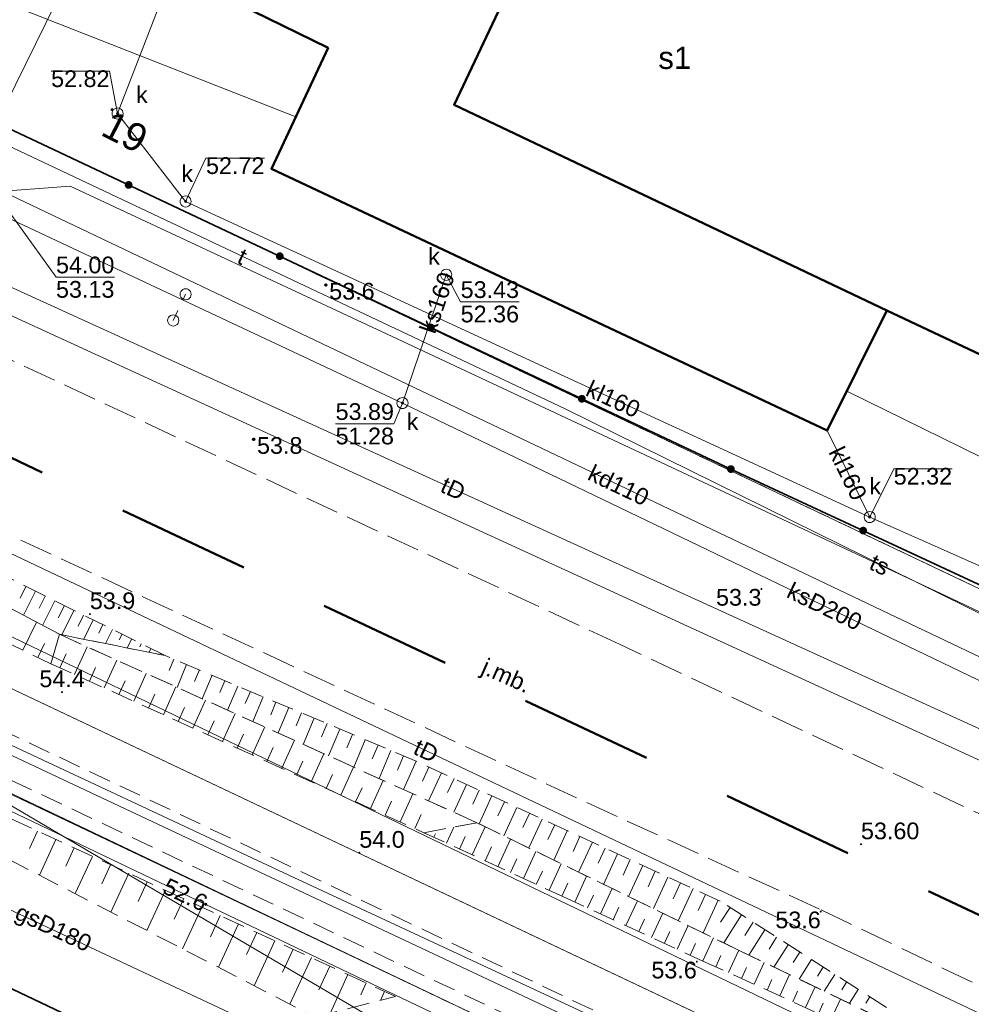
# Model space of a CAD drawing. Extents: x 5462052 to 5462554, y 5922477 to 5923179.
# Tile 6 of 42: x 5462155 to 5462197, y 5922597 to 5922641. Entities that reach past the tile are written whole.
import ezdxf
from ezdxf.enums import TextEntityAlignment as Align

# ---------------------------------------------------------------- set-up
doc = ezdxf.new("R2010")
doc.units = 0
doc.header["$PDMODE"] = 32
doc.header["$PDSIZE"] = 0.1
for name, pattern in [('PRZER1-1', [2, 1, -1]), ('PRZER2-1', [3, 2, -1]), ('PRZER3-1', [4, 3, -1]), ('PRZER3-2', [5, 3, -2])]:
    doc.linetypes.add(name, pattern=pattern)
doc.layers.get('0').update_dxf_attribs({"linetype": 'CONTINUOUS', "lineweight": 13})
doc.layers.add('!pomiar wys', color=7, linetype='CONTINUOUS')
for name, color, linetype, lineweight in [('EGBU', 7, 'CONTINUOUS', 50), ('EGBU_O', 7, 'CONTINUOUS', 50), ('EGDE', 7, 'CONTINUOUS', 18), ('GEPADR', 7, 'CONTINUOUS', 18), ('GEPADR_O', 7, 'CONTINUOUS', 18), ('GESDRK', 7, 'CONTINUOUS', 0), ('GUPPRZ', 7, 'CONTINUOUS', 18), ('GUPPRZ_O', 7, 'CONTINUOUS', 18), ('OTKC', 7, 'PRZER2-1', 18), ('OTKJ', 7, 'PRZER3-1', 18), ('OTKJ_O', 7, 'PRZER3-1', 18), ('OTOO', 7, 'CONTINUOUS', 35), ('OTRK', 7, 'PRZER2-1', 18), ('OTRN', 7, 'CONTINUOUS', 13), ('OTRN_O', 7, 'CONTINUOUS', 13), ('OTRS', 7, 'CONTINUOUS', 13), ('OTRS_O', 7, 'CONTINUOUS', 13), ('SUPP', 7, 'PRZER1-1', 18), ('zakres', 5, 'PRZER3-2', 50)]:
    doc.layers.add(name, color=color, linetype=linetype, lineweight=lineweight)
for name, color, linetype, lineweight, true_color in [('EGUG', 7, 'PRZER1-1', 18, 0x008000), ('SUEP', 1, 'CONTINUOUS', 18, 0xff0000), ('SUGP', 7, 'CONTINUOUS', 18, 0xbfbf00), ('SUGP_O', 7, 'CONTINUOUS', 18, 0xbfbf00), ('SUKP', 7, 'CONTINUOUS', 18, 0x803300), ('SUKP_O', 7, 'CONTINUOUS', 18, 0x803300), ('SUKS', 7, 'CONTINUOUS', 18, 0x803300), ('SUKS_O', 7, 'CONTINUOUS', 18, 0x803300), ('SUTP', 7, 'CONTINUOUS', 18, 0xff9100), ('SUTP_O', 7, 'CONTINUOUS', 18, 0xff9100), ('SUWP', 5, 'CONTINUOUS', 18, 0x0000ff)]:
    doc.layers.add(name, color=color, linetype=linetype, lineweight=lineweight, true_color=true_color)
doc.styles.add('GEO-INFO', font='arial.ttf')

# ---------------------------------------------------------------- blocks, each defined once
blk = doc.blocks.new('POINT')
at = {"color": 0}
blk.add_point((0, 0), dxfattribs=at)
blk = doc.blocks.new('OKRAG_PELNY')
at = {"color": 0}
blk.add_lwpolyline([(0, 0.5), (0.12941, 0.482963), (0.25, 0.433013), (0.353553, 0.353553), (0.433013, 0.25), (0.482963, 0.12941), (0.5, 0), (0.482963, -0.12941), (0.433013, -0.25), (0.353553, -0.353553), (0.25, -0.433013), (0.12941, -0.482963), (0, -0.5), (-0.12941, -0.482963), (-0.25, -0.433013), (-0.353553, -0.353553), (-0.433013, -0.25), (-0.482963, -0.12941), (-0.5, 0), (-0.482963, 0.12941), (-0.433013, 0.25), (-0.353553, 0.353553), (-0.25, 0.433013), (-0.12941, 0.482963)], close=True, dxfattribs=at)
blk = doc.blocks.new('KOLO')
blk.add_hatch(color=0).paths.add_polyline_path([(-0.5, 0), (-0.482963, -0.12941), (-0.433013, -0.25), (-0.353553, -0.353553), (-0.25, -0.433013), (-0.12941, -0.482963), (0, -0.5), (0.12941, -0.482963), (0.25, -0.433013), (0.353553, -0.353553), (0.433013, -0.25), (0.482963, -0.12941), (0.5, 0), (0.482963, 0.12941), (0.433013, 0.25), (0.353553, 0.353553), (0.25, 0.433013), (0.12941, 0.482963), (0, 0.5), (-0.12941, 0.482963), (-0.25, 0.433013), (-0.353553, 0.353553), (-0.433013, 0.25), (-0.482963, 0.12941)])

msp = doc.modelspace()

# ---------------------------------------------------------------- linework, layer by layer
at = {"layer": '!pomiar wys'}
for p in [(5462168.266, 5922629.198, 53.59), (5462165.025, 5922622.275, 53.8)]:
    msp.add_point(p, dxfattribs=at)
for p in [(5462168.266, 5922629.198, 53.59), (5462165.025, 5922622.275, 53.8)]:
    msp.add_point(p)
at = {"layer": 'EGBU', "linetype": 'Continuous', "elevation": 10.18}
for points in [[(5462230.347, 5922651.638), (5462189.92, 5922670.809), (5462181.839, 5922653.807), (5462174.024, 5922637.292), (5462193.456, 5922628.064), (5462214.468, 5922618.15)], [(5462174.024, 5922637.292), (5462193.456, 5922628.064), (5462190.778, 5922622.666), (5462165.824, 5922634.421), (5462168.362, 5922639.844), (5462164.975, 5922641.509), (5462165.378, 5922642.471), (5462165.519, 5922642.415), (5462166.795, 5922645.052), (5462163.734, 5922646.496), (5462163.516, 5922646.08), (5462162.44, 5922646.63), (5462167.234, 5922656.778), (5462168.37, 5922656.189), (5462168.228, 5922655.925), (5462171.292, 5922654.361), (5462172.599, 5922656.968), (5462172.416, 5922657.053), (5462172.888, 5922658.067), (5462181.839, 5922653.807)]]:
    msp.add_lwpolyline(points, close=True, dxfattribs=at)
at = {"layer": 'EGDE', "linetype": 'Continuous', "elevation": 10.22}
for points in [[(5462194.626, 5922688.08), (5462149.64, 5922707.11), (5462125.42, 5922649.82), (5462219.75, 5922605.06)], [(5462060.499, 5922655.765), (5462134.14, 5922620.59), (5462140.64, 5922617.48), (5462379.26, 5922504.49), (5462394.55, 5922499.42), (5462403.44, 5922496.9), (5462407.29, 5922495.8), (5462408.69, 5922495.4), (5462424.66, 5922494.89), (5462438.61, 5922495.21), (5462484.37, 5922501.25), (5462484.19, 5922504.97), (5462482.73, 5922519.39), (5462445.52, 5922512.89), (5462428.16, 5922511.75), (5462412.32, 5922512.85), (5462398.2, 5922516.86), (5462383.16, 5922523.09), (5462355.99, 5922535.17), (5462122.31, 5922642.45), (5462106.7, 5922652.95), (5462067.71, 5922671.375)], [(5462230.813, 5922555.123), (5462235.33, 5922567.68), (5462140.98, 5922612.64), (5462134.947, 5922598.814)]]:
    msp.add_lwpolyline(points, dxfattribs=at)
for points in [[(5462308.11, 5922563.15), (5462219.75, 5922605.06), (5462125.42, 5922649.82), (5462122.31, 5922642.45), (5462355.99, 5922535.17), (5462383.16, 5922523.09), (5462398.2, 5922516.86), (5462412.32, 5922512.85), (5462428.16, 5922511.75), (5462445.52, 5922512.89), (5462482.73, 5922519.39), (5462484.29, 5922524.66), (5462434.39, 5922523.62), (5462397.77, 5922530.52), (5462383.6, 5922533.19), (5462338.14, 5922548.92)], [(5462379.26, 5922504.49), (5462140.64, 5922617.48), (5462138.94, 5922613.61), (5462140.98, 5922612.64), (5462235.33, 5922567.68), (5462241.6, 5922564.69), (5462318.43, 5922528.09)]]:
    msp.add_lwpolyline(points, close=True, dxfattribs=at)
at = {"layer": 'EGUG', "linetype": 'PRZER1-1', "ltscale": 0.5, "elevation": 10.08}
for points in [[(5462308.11, 5922563.15), (5462219.75, 5922605.06), (5462125.42, 5922649.82), (5462149.64, 5922707.11), (5462153.14, 5922715.39), (5462179.54, 5922777.82), (5462215.465, 5922862.769)], [(5462194.626, 5922688.08), (5462149.64, 5922707.11), (5462125.42, 5922649.82), (5462219.75, 5922605.06)], [(5462235.33, 5922567.68), (5462140.98, 5922612.64), (5462138.94, 5922613.61), (5462132.905, 5922599.782)], [(5462132.905, 5922599.782), (5462138.94, 5922613.61), (5462140.98, 5922612.64), (5462235.33, 5922567.68), (5462241.6, 5922564.69), (5462318.43, 5922528.09)]]:
    msp.add_lwpolyline(points, dxfattribs=at)
at = {"layer": 'GESDRK', "linetype": 'Continuous'}
for points in [[(5462482.733, 5922519.386), (5462484.295, 5922524.662), (5462434.386, 5922523.617), (5462397.769, 5922530.518), (5462383.599, 5922533.19), (5462338.141, 5922548.915), (5462308.111, 5922563.155), (5462219.747, 5922605.063), (5462125.423, 5922649.821), (5462122.31, 5922642.451), (5462106.697, 5922652.953), (5462067.71, 5922671.373)], [(5462060.497, 5922655.76), (5462134.138, 5922620.585), (5462140.637, 5922617.476), (5462379.257, 5922504.488), (5462394.555, 5922499.417), (5462403.439, 5922496.896), (5462407.291, 5922495.804), (5462408.693, 5922495.403), (5462424.663, 5922494.893), (5462438.609, 5922495.205), (5462484.365, 5922501.246), (5462484.586, 5922496.59), (5462550.354, 5922504.125)]]:
    msp.add_lwpolyline(points, dxfattribs=at)
at = {"layer": 'GUPPRZ_O', "linetype": 'Continuous', "elevation": 10.8, "flags": 128}
for points in [[(5462155.932, 5922638.797), (5462158.552, 5922638.797), (5462158.915, 5922636.896)], [(5462155.932, 5922638.797), (5462158.552, 5922638.797)], [(5462165.505, 5922634.894), (5462162.884, 5922634.894), (5462161.969, 5922632.951)], [(5462162.884, 5922634.894), (5462165.505, 5922634.894)], [(5462158.771, 5922629.554), (5462156.15, 5922629.554), (5462153.39, 5922633.38)], [(5462156.15, 5922629.554), (5462158.771, 5922629.554)], [(5462176.938, 5922628.447), (5462174.317, 5922628.447), (5462173.669, 5922629.659)], [(5462174.317, 5922628.447), (5462176.938, 5922628.447)], [(5462168.702, 5922622.973), (5462171.323, 5922622.973), (5462171.705, 5922623.903)], [(5462168.702, 5922622.973), (5462171.323, 5922622.973)], [(5462196.379, 5922620.952), (5462193.759, 5922620.952), (5462192.684, 5922618.786)], [(5462193.759, 5922620.952), (5462196.379, 5922620.952)]]:
    msp.add_lwpolyline(points, dxfattribs=at)
at = {"layer": 'OTKC', "linetype": 'PRZER2-1', "ltscale": 0.5, "elevation": 10.18}
msp.add_lwpolyline([(5462242.592, 5922566.705), (5462237.026, 5922569.345), (5462227.697, 5922574.195), (5462152.346, 5922609.882), (5462151.438, 5922608.252), (5462226.853, 5922572.571), (5462241.74, 5922565.24)], close=True, dxfattribs=at)
at = {"layer": 'OTKJ', "linetype": 'PRZER3-1', "ltscale": 0.5, "elevation": 10.18}
for points in [[(5462249.17, 5922581.13), (5462242.127, 5922584.484), (5462181.45, 5922613.08), (5462152.194, 5922626.744)], [(5462150.945, 5922619.432), (5462178.16, 5922606.81), (5462190.51, 5922601.15), (5462213.23, 5922590.28), (5462218.558, 5922587.623), (5462246.77, 5922574.44)]]:
    msp.add_lwpolyline(points, dxfattribs=at)
at = {"layer": 'OTOO', "linetype": 'Continuous', "elevation": 10.18}
for points in [[(5462239.75, 5922652.75), (5462219.766, 5922605.444), (5462186.45, 5922620.94)], [(5462186.45, 5922620.94), (5462156.32, 5922635.15), (5462152.717, 5922636.837)], [(5462137.813, 5922605.43), (5462143.442, 5922602.648), (5462149.787, 5922599.656), (5462152.929, 5922598.193), (5462177.176, 5922586.665)]]:
    msp.add_lwpolyline(points, dxfattribs=at)
at = {"layer": 'OTRK', "linetype": 'PRZER2-1', "ltscale": 0.5, "elevation": 10.06}
for points in [[(5462150.285, 5922617.948), (5462149.558, 5922617.127), (5462156.3, 5922613.525)], [(5462161.058, 5922612.568), (5462155.591, 5922615.275), (5462150.285, 5922617.948)], [(5462155.917, 5922612.203), (5462156.3, 5922613.525), (5462149.558, 5922617.127)], [(5462148.69, 5922615.642), (5462152.409, 5922613.896), (5462155.917, 5922612.203)], [(5462175.05, 5922605.067), (5462156.3, 5922613.525), (5462155.917, 5922612.203)], [(5462156.3, 5922613.525), (5462161.058, 5922612.568)], [(5462161.058, 5922612.568), (5462156.3, 5922613.525), (5462175.05, 5922605.067), (5462186.883, 5922599.307)], [(5462197.23, 5922594.34), (5462185.97, 5922601.55), (5462172.32, 5922607.83), (5462161.058, 5922612.568)], [(5462155.917, 5922612.203), (5462172.662, 5922604.62)], [(5462145.1, 5922609.68), (5462144.87, 5922607.81), (5462152.68, 5922604.11), (5462167.79, 5922596.34), (5462171.39, 5922597.27)], [(5462171.39, 5922597.27), (5462153.29, 5922605.63), (5462145.1, 5922609.68)], [(5462172.662, 5922604.62), (5462175.05, 5922605.067)], [(5462186.883, 5922599.307), (5462175.05, 5922605.067), (5462172.662, 5922604.62)], [(5462172.662, 5922604.62), (5462178.934, 5922601.735), (5462185.196, 5922598.86), (5462191.983, 5922595.779)], [(5462191.983, 5922595.779), (5462197.23, 5922594.34), (5462186.883, 5922599.307)], [(5462186.883, 5922599.307), (5462197.23, 5922594.34)]]:
    msp.add_lwpolyline(points, dxfattribs=at)
at = {"layer": 'OTRK', "linetype": 'Continuous', "elevation": 10.06, "flags": 128}
for points in [[(5462154.802, 5922615.673), (5462154.535, 5922615.142)], [(5462154.692, 5922614.384), (5462155.232, 5922615.456)], [(5462155.663, 5922615.24), (5462155.393, 5922614.697)], [(5462155.549, 5922613.926), (5462156.094, 5922615.026)], [(5462156.526, 5922614.813), (5462156.25, 5922614.256)], [(5462156.957, 5922614.599), (5462156.414, 5922613.502)], [(5462157.389, 5922614.385), (5462157.146, 5922613.894)], [(5462155.27, 5922614.075), (5462154.66, 5922612.81)], [(5462157.821, 5922614.171), (5462157.392, 5922613.305)], [(5462158.252, 5922613.957), (5462158.066, 5922613.582)], [(5462158.684, 5922613.744), (5462158.369, 5922613.109)], [(5462159.115, 5922613.53), (5462158.987, 5922613.27)], [(5462155.331, 5922612.486), (5462155.629, 5922613.105)], [(5462156.984, 5922611.72), (5462157.547, 5922612.963)], [(5462159.547, 5922613.316), (5462159.347, 5922612.912)], [(5462159.979, 5922613.102), (5462159.907, 5922612.958)], [(5462156.32, 5922612.021), (5462156.601, 5922612.642)], [(5462160.41, 5922612.889), (5462160.325, 5922612.715)], [(5462160.842, 5922612.675), (5462160.828, 5922612.646)], [(5462157.648, 5922611.42), (5462157.93, 5922612.041)], [(5462158.312, 5922611.119), (5462158.876, 5922612.363)], [(5462161.441, 5922612.406), (5462161.229, 5922611.902)], [(5462161.584, 5922611.142), (5462162.014, 5922612.165)], [(5462159.641, 5922610.517), (5462160.205, 5922611.763)], [(5462162.587, 5922611.924), (5462162.369, 5922611.405)], [(5462162.717, 5922610.63), (5462163.16, 5922611.683)], [(5462158.976, 5922610.818), (5462159.258, 5922611.441)], [(5462160.969, 5922609.916), (5462161.534, 5922611.164)], [(5462163.733, 5922611.442), (5462163.509, 5922610.908)], [(5462163.851, 5922610.119), (5462164.306, 5922611.201)], [(5462160.305, 5922610.216), (5462160.587, 5922610.84)], [(5462164.879, 5922610.96), (5462164.648, 5922610.412)], [(5462164.984, 5922609.608), (5462165.452, 5922610.719)], [(5462162.297, 5922609.314), (5462162.863, 5922610.564)], [(5462166.025, 5922610.478), (5462165.788, 5922609.915)], [(5462161.633, 5922609.615), (5462161.916, 5922610.24)], [(5462163.626, 5922608.713), (5462164.193, 5922609.965)], [(5462166.118, 5922609.096), (5462166.598, 5922610.237)], [(5462167.171, 5922609.996), (5462166.928, 5922609.418)], [(5462162.961, 5922609.013), (5462163.245, 5922609.639)], [(5462167.252, 5922608.585), (5462167.744, 5922609.755)], [(5462168.317, 5922609.514), (5462168.068, 5922608.922)], [(5462164.29, 5922608.412), (5462164.573, 5922609.038)], [(5462164.954, 5922608.111), (5462165.522, 5922609.365)], [(5462168.385, 5922608.074), (5462168.89, 5922609.273)], [(5462169.463, 5922609.032), (5462169.207, 5922608.425)], [(5462166.282, 5922607.51), (5462166.851, 5922608.766)], [(5462169.519, 5922607.562), (5462170.036, 5922608.791)], [(5462170.609, 5922608.55), (5462170.347, 5922607.928)], [(5462165.618, 5922607.81), (5462165.902, 5922608.438)], [(5462167.61, 5922606.908), (5462168.18, 5922608.166)], [(5462170.652, 5922607.051), (5462171.182, 5922608.309)], [(5462171.755, 5922608.068), (5462171.487, 5922607.432)], [(5462166.946, 5922607.209), (5462167.231, 5922607.837)], [(5462171.744, 5922606.559), (5462172.327, 5922607.827)], [(5462168.275, 5922606.607), (5462168.56, 5922607.237)], [(5462168.939, 5922606.306), (5462169.509, 5922607.567)], [(5462172.892, 5922607.567), (5462172.601, 5922606.935)], [(5462172.877, 5922606.047), (5462173.457, 5922607.307)], [(5462170.267, 5922605.705), (5462170.839, 5922606.967)], [(5462174.021, 5922607.047), (5462173.733, 5922606.42)], [(5462174.011, 5922605.536), (5462174.586, 5922606.787)], [(5462169.603, 5922606.006), (5462169.889, 5922606.636)], [(5462171.595, 5922605.103), (5462172.168, 5922606.367)], [(5462175.151, 5922606.528), (5462174.864, 5922605.904)], [(5462170.931, 5922605.404), (5462171.217, 5922606.036)], [(5462175.143, 5922605.022), (5462175.716, 5922606.268)], [(5462176.28, 5922606.008), (5462175.991, 5922605.379)], [(5462172.26, 5922604.803), (5462172.546, 5922605.435)], [(5462176.261, 5922604.478), (5462176.845, 5922605.748)], [(5462177.41, 5922605.488), (5462177.115, 5922604.847)], [(5462177.379, 5922603.934), (5462177.974, 5922605.229)], [(5462178.539, 5922604.969), (5462178.238, 5922604.315)], [(5462155.324, 5922604.691), (5462154.962, 5922603.907)], [(5462173.11, 5922604.414), (5462173.183, 5922604.573)], [(5462173.685, 5922604.15), (5462174.018, 5922604.874)], [(5462174.835, 5922603.621), (5462175.419, 5922604.888)], [(5462178.497, 5922603.39), (5462179.104, 5922604.709)], [(5462156.143, 5922604.312), (5462155.403, 5922602.71)], [(5462174.26, 5922603.885), (5462174.521, 5922604.451)], [(5462175.986, 5922603.091), (5462176.558, 5922604.334)], [(5462179.668, 5922604.449), (5462179.362, 5922603.783)], [(5462179.615, 5922602.845), (5462180.233, 5922604.189)], [(5462156.963, 5922603.933), (5462156.585, 5922603.115)], [(5462175.411, 5922603.356), (5462175.699, 5922603.983)], [(5462177.137, 5922602.562), (5462177.696, 5922603.779)], [(5462180.798, 5922603.93), (5462180.486, 5922603.251)], [(5462180.733, 5922602.301), (5462181.362, 5922603.67)], [(5462157.783, 5922603.555), (5462157.011, 5922601.883)], [(5462176.561, 5922602.827), (5462176.844, 5922603.442)], [(5462178.287, 5922602.033), (5462178.835, 5922603.225)], [(5462181.927, 5922603.41), (5462181.609, 5922602.72)], [(5462158.603, 5922603.176), (5462158.208, 5922602.323)], [(5462159.422, 5922602.798), (5462158.618, 5922601.056)], [(5462177.712, 5922602.297), (5462177.989, 5922602.9)], [(5462181.851, 5922601.757), (5462182.492, 5922603.15)], [(5462183.057, 5922602.89), (5462182.733, 5922602.188)], [(5462160.242, 5922602.419), (5462159.832, 5922601.531)], [(5462178.862, 5922601.768), (5462179.134, 5922602.358)], [(5462179.438, 5922601.504), (5462179.974, 5922602.671)], [(5462182.969, 5922601.213), (5462183.621, 5922602.631)], [(5462184.186, 5922602.371), (5462183.857, 5922601.656)], [(5462161.062, 5922602.04), (5462160.226, 5922600.23)], [(5462180.589, 5922600.975), (5462181.113, 5922602.116)], [(5462184.087, 5922600.669), (5462184.751, 5922602.111)], [(5462161.882, 5922601.662), (5462161.455, 5922600.739)], [(5462180.013, 5922601.24), (5462180.278, 5922601.817)], [(5462181.739, 5922600.447), (5462182.252, 5922601.562)], [(5462185.315, 5922601.851), (5462184.981, 5922601.124)], [(5462185.205, 5922600.124), (5462185.88, 5922601.591)], [(5462162.701, 5922601.283), (5462161.833, 5922599.403)], [(5462181.164, 5922600.711), (5462181.423, 5922601.275)], [(5462182.89, 5922599.918), (5462183.39, 5922601.008)], [(5462186.41, 5922601.268), (5462185.988, 5922600.609)], [(5462163.521, 5922600.905), (5462163.079, 5922599.947)], [(5462182.315, 5922600.183), (5462182.568, 5922600.734)], [(5462186.128, 5922599.675), (5462186.933, 5922600.933)], [(5462187.457, 5922600.598), (5462187.074, 5922600)], [(5462164.341, 5922600.526), (5462163.44, 5922598.577)], [(5462165.161, 5922600.147), (5462164.702, 5922599.155)], [(5462183.466, 5922599.654), (5462183.713, 5922600.192)], [(5462184.041, 5922599.39), (5462184.529, 5922600.453)], [(5462187.98, 5922600.263), (5462187.255, 5922599.129)], [(5462165.98, 5922599.769), (5462165.048, 5922597.75)], [(5462184.617, 5922599.126), (5462184.858, 5922599.651)], [(5462185.192, 5922598.861), (5462185.668, 5922599.899)], [(5462188.504, 5922599.928), (5462188.161, 5922599.393)], [(5462166.8, 5922599.39), (5462166.326, 5922598.363)], [(5462186.345, 5922598.338), (5462186.803, 5922599.347)], [(5462189.027, 5922599.592), (5462188.384, 5922598.587)], [(5462189.551, 5922599.257), (5462189.25, 5922598.787)], [(5462167.62, 5922599.011), (5462166.655, 5922596.923)], [(5462185.769, 5922598.6), (5462186.001, 5922599.112)], [(5462187.945, 5922598.798), (5462187.498, 5922597.815)], [(5462190.074, 5922598.922), (5462189.513, 5922598.045)], [(5462168.439, 5922598.633), (5462167.949, 5922597.571)], [(5462186.922, 5922598.076), (5462187.148, 5922598.574)], [(5462190.598, 5922598.587), (5462190.338, 5922598.18)], [(5462169.259, 5922598.254), (5462168.454, 5922596.512)], [(5462188.075, 5922597.553), (5462188.295, 5922598.038)], [(5462189.087, 5922598.25), (5462188.652, 5922597.291)], [(5462191.121, 5922598.252), (5462190.642, 5922597.503)], [(5462191.645, 5922597.916), (5462191.426, 5922597.574)], [(5462170.079, 5922597.876), (5462169.831, 5922597.339)], [(5462170.899, 5922597.497), (5462170.713, 5922597.095)], [(5462189.228, 5922597.03), (5462189.443, 5922597.503)], [(5462190.228, 5922597.701), (5462189.805, 5922596.768)], [(5462192.168, 5922597.581), (5462191.771, 5922596.961)], [(5462191.37, 5922597.153), (5462190.958, 5922596.245)], [(5462192.692, 5922597.246), (5462192.514, 5922596.968)], [(5462190.381, 5922596.506), (5462190.59, 5922596.967)]]:
    msp.add_lwpolyline(points, dxfattribs=at)
at = {"layer": 'SUEP', "linetype": 'Continuous', "elevation": 10.14}
msp.add_lwpolyline([(5462071.696, 5922628.785), (5462071.748, 5922628.896), (5462073.431, 5922631.34), (5462073.311, 5922632.742), (5462075.533, 5922633.473), (5462081.804, 5922638.925), (5462105.813, 5922627.507), (5462130.73, 5922617.23), (5462139.197, 5922612.853), (5462142.308, 5922611.555), (5462150.485, 5922607.003), (5462153.363, 5922605.951), (5462162.876, 5922601.4), (5462175.72, 5922595.262), (5462185.165, 5922591.492), (5462186.181, 5922591.086), (5462198.78, 5922584.436), (5462209.782, 5922579.023), (5462215.771, 5922576.315), (5462222.932, 5922572.74), (5462233.292, 5922567.31)], dxfattribs=at)
at = {"layer": 'SUGP', "linetype": 'Continuous', "elevation": 10.14}
msp.add_lwpolyline([(5462131.809, 5922611.595), (5462183.702, 5922587.272), (5462186.63, 5922585.89)], dxfattribs=at)
at = {"layer": 'SUKP', "linetype": 'Continuous', "elevation": 10.14}
for points in [[(5462162.631, 5922646.532), (5462158.915, 5922636.896), (5462161.969, 5922632.951), (5462192.684, 5922618.786)], [(5462483.989, 5922520.299), (5462451.191, 5922517.987), (5462403.338, 5922527.456), (5462401.381, 5922527.568), (5462353.295, 5922538.145), (5462307.43, 5922558.61), (5462296.625, 5922563.689), (5462294.189, 5922564.915), (5462277.397, 5922572.431), (5462259.445, 5922580.577), (5462236.808, 5922592.433), (5462217.087, 5922602.091), (5462171.705, 5922623.903), (5462140.881, 5922638.358), (5462127.049, 5922644.665)], [(5462471.72, 5922522.23), (5462465.34, 5922523.16), (5462434.12, 5922522.62), (5462417.97, 5922525.79), (5462400.64, 5922529.28), (5462386.8, 5922531.22), (5462379.58, 5922532.63), (5462337.71, 5922547.84), (5462316.98, 5922557.38), (5462305.46, 5922560.74), (5462269.93, 5922578.03), (5462244.86, 5922589.89), (5462217.68, 5922602.96), (5462149.98, 5922635.2), (5462147.43, 5922636.54), (5462145.86, 5922632.91), (5462137.96, 5922614.55), (5462139.18, 5922611.01), (5462134.054, 5922599.237)], [(5462171.705, 5922623.903), (5462173.669, 5922629.659)], [(5462171.85, 5922590.7), (5462173.699, 5922594.405), (5462173.304, 5922594.564), (5462117.762, 5922627.222)], [(5462190.778, 5922622.666), (5462192.684, 5922618.786)], [(5462192.684, 5922618.786), (5462206.512, 5922612.644), (5462220.118, 5922618.889)]]:
    msp.add_lwpolyline(points, dxfattribs=at)
at = {"layer": 'SUPP', "linetype": 'PRZER1-1', "ltscale": 0.5, "elevation": 10.16}
msp.add_lwpolyline([(5462161.411, 5922627.611), (5462161.969, 5922628.785)], dxfattribs=at)
at = {"layer": 'SUTP', "linetype": 'Continuous', "elevation": 10.14}
for points in [[(5462070.225, 5922667.829), (5462083.093, 5922662.107), (5462104.772, 5922652.44), (5462151.789, 5922636.498), (5462179.003, 5922623.637), (5462206.04, 5922610.308), (5462233.166, 5922597.213), (5462260.398, 5922584.398), (5462287.418, 5922571.023), (5462314.544, 5922557.928), (5462341.916, 5922545.488), (5462369.465, 5922533.516), (5462391.647, 5922526.449), (5462398.352, 5922525.1), (5462413.377, 5922522.437), (5462428.789, 5922520.803), (5462445.419, 5922519.565), (5462460.829, 5922520.764), (5462471.544, 5922520.844), (5462483.624, 5922522.412)], [(5462484.107, 5922514.757), (5462480.432, 5922514.049), (5462453.067, 5922512.604), (5462435.095, 5922514.744), (5462387.779, 5922524.254), (5462359.73, 5922531.872), (5462332.397, 5922545.437), (5462296.645, 5922562.48), (5462246.143, 5922585.781), (5462231.327, 5922592.873), (5462203.062, 5922606.805), (5462113.001, 5922647.871), (5462105.871, 5922651.023), (5462083.093, 5922662.107), (5462070.225, 5922667.829)], [(5462178.212, 5922655.533), (5462178.46, 5922656.056), (5462170.349, 5922660.836), (5462167.829, 5922661.196), (5462165.392, 5922660.357), (5462164.684, 5922659.247), (5462151.626, 5922632.716), (5462090.59, 5922659.39)], [(5462061.482, 5922657.891), (5462118.083, 5922630.76), (5462188.367, 5922596.952), (5462254.549, 5922565.016), (5462276.612, 5922553.247), (5462286.011, 5922543.33), (5462327.971, 5922525.37), (5462393.33, 5922502), (5462406.215, 5922497.905), (5462437.902, 5922496.822), (5462470.161, 5922497.929), (5462482.126, 5922485.329), (5462488.498, 5922479.018)], [(5462140.821, 5922646.999), (5462166.917, 5922636.755)], [(5462280.06, 5922575.51), (5462249.92, 5922589.92), (5462219.39, 5922604.16), (5462196.35, 5922615.13), (5462171.46, 5922626.79), (5462156.79, 5922633.63), (5462153.39, 5922633.38)], [(5462484.701, 5922505.116), (5462431.136, 5922498.386), (5462375.971, 5922512.444), (5462337.511, 5922530.893), (5462297.074, 5922549.363), (5462190.142, 5922600.045), (5462135.83, 5922625.829)], [(5462484.418, 5922524.688), (5462481.923, 5922524.637), (5462440.854, 5922526.726), (5462390.558, 5922533.487), (5462362.154, 5922540.978), (5462350.45, 5922547.273), (5462238.878, 5922601.24), (5462191.652, 5922624.429)], [(5462139.95, 5922613.06), (5462188.15, 5922590.19)]]:
    msp.add_lwpolyline(points, dxfattribs=at)
at = {"layer": 'SUWP', "linetype": 'Continuous', "elevation": 10.14}
for points in [[(5462136.002, 5922617.256), (5462140.022, 5922615.148), (5462166.602, 5922602.714), (5462211.933, 5922581.616), (5462257.052, 5922560.065), (5462302.128, 5922538.424), (5462322.787, 5922527.603), (5462357.255, 5922511.617), (5462385.95, 5922500.539), (5462392.37, 5922498.87), (5462412.517, 5922493.726), (5462453.77, 5922486.784), (5462478.789, 5922479.085)], [(5462300.204, 5922537.187), (5462235.6, 5922568.2), (5462235.33, 5922568.57), (5462204.46, 5922583.2), (5462180.645, 5922595.641), (5462135.79, 5922616.71)]]:
    msp.add_lwpolyline(points, dxfattribs=at)
at = {"layer": 'zakres', "ltscale": 2, "elevation": 10.04}
msp.add_lwpolyline([(5462132.023, 5922631.89), (5462350.164, 5922528.87), (5462411.691, 5922509.55), (5462519.637, 5922508.803), (5462516.031, 5922540.795), (5462419.676, 5922542.975), (5462148.358, 5922668.943), (5462333.731, 5923125.01)], dxfattribs=at)

# ---------------------------------------------------------------- block references
at = {"layer": 'GEPADR'}
msp.add_blockref('POINT', (5462158.669, 5922637.071, 10.28), dxfattribs=at)
at = {"layer": 'GUPPRZ'}
for p in [(5462158.915, 5922636.896, 10.16), (5462161.969, 5922632.951, 10.16), (5462173.669, 5922629.659, 10.16), (5462171.705, 5922623.903, 10.16), (5462192.684, 5922618.786, 10.16), (5462162.876, 5922601.4, 10.16)]:
    msp.add_blockref('POINT', p, dxfattribs=at)
at = {"layer": 'OTOO', "xscale": 0.35, "yscale": 0.35}
for p in [(5462159.411, 5922633.692, 10.18), (5462166.194, 5922630.493, 10.18), (5462172.978, 5922627.294, 10.18), (5462179.761, 5922624.095, 10.18), (5462186.45, 5922620.94, 10.18), (5462186.45, 5922620.94, 10.18), (5462192.388, 5922618.178, 10.18)]:
    msp.add_blockref('KOLO', p, dxfattribs=at)
at = {"layer": 'OTRN', "xscale": 0.09, "yscale": 0.09}
for p in [(5462187.821, 5922615.559, 10.08), (5462157.67, 5922614.43, 10.08), (5462156.423, 5922610.927, 10.08), (5462169.767, 5922603.719, 10.08), (5462190.485, 5922601.08, 10.08), (5462184.92, 5922598.83, 10.08)]:
    msp.add_blockref('KOLO', p, dxfattribs=at)
at = {"layer": 'OTRS', "xscale": 0.09, "yscale": 0.09}
msp.add_blockref('KOLO', (5462192.29, 5922604.1, 10.08), dxfattribs=at)
at = {"layer": 'SUKS', "xscale": 0.5, "yscale": 0.5}
for p in [(5462158.915, 5922636.896, 10.16), (5462161.969, 5922632.951, 10.16), (5462173.669, 5922629.659, 10.16), (5462171.705, 5922623.903, 10.16), (5462192.684, 5922618.786, 10.16)]:
    msp.add_blockref('OKRAG_PELNY', p, dxfattribs=at)
at = {"layer": 'SUPP', "xscale": 0.5, "yscale": 0.5}
for p in [(5462161.969, 5922628.785, 10.16), (5462161.411, 5922627.611, 10.16)]:
    msp.add_blockref('OKRAG_PELNY', p, dxfattribs=at)

# ---------------------------------------------------------------- texts
at = {"layer": '!pomiar wys', "style": 'GEO-INFO'}
for s, p in [('53.6', (5462168.416, 5922628.548)), ('53.8', (5462165.175, 5922621.625))]:
    msp.add_text(s, height=0.75, dxfattribs=at).set_placement(p)
at = {"layer": 'EGBU_O', "linetype": 'Continuous', "style": 'GEO-INFO'}
msp.add_text('s1', height=1, dxfattribs=at).set_placement((5462183.192, 5922639.9, 10.8), align=Align.TOP_LEFT)
at = {"layer": 'GEPADR_O', "linetype": 'Continuous', "style": 'GEO-INFO'}
msp.add_text('19', height=1.25, rotation=333.01, dxfattribs=at).set_placement((5462158.669, 5922637.071, 10.8), align=Align.TOP_LEFT)
at = {"layer": 'GUPPRZ_O', "linetype": 'Continuous', "style": 'GEO-INFO'}
msp.add_text('52.82', height=0.75, rotation=360, dxfattribs=at).set_placement((5462158.552, 5922637.861), align=Align.BOTTOM_RIGHT)
for s, p in [('52.72', (5462162.884, 5922633.959)), ('52.32', (5462193.759, 5922620.018))]:
    msp.add_text(s, height=0.75, rotation=360, dxfattribs=at).set_placement(p, align=Align.BOTTOM_LEFT)
for s, p in [('54.00', (5462156.15, 5922629.726)), ('53.13', (5462156.15, 5922628.631)), ('53.43', (5462174.317, 5922628.619)), ('52.36', (5462174.317, 5922627.524)), ('53.89', (5462168.702, 5922623.145)), ('51.28', (5462168.702, 5922622.05))]:
    msp.add_text(s, height=0.75, rotation=360, dxfattribs=at).set_placement(p)
msp.add_text('52.6', height=0.75, rotation=334.4346, dxfattribs=at).set_placement((5462162.876, 5922601.4, 10.8), align=Align.MIDDLE_RIGHT)
at = {"layer": 'OTKJ_O', "linetype": 'Continuous', "style": 'GEO-INFO'}
msp.add_text('j.mb.', height=0.75, rotation=336.042, dxfattribs=at).set_placement((5462176.334, 5922611.586, 10.8), align=Align.MIDDLE)
at = {"layer": 'OTRN_O', "linetype": 'Continuous', "style": 'GEO-INFO'}
for s, p in [('53.3', (5462187.821, 5922615.559, 10.8)), ('53.6', (5462190.485, 5922601.08, 10.8)), ('53.6', (5462184.92, 5922598.83, 10.8))]:
    msp.add_text(s, height=0.75, rotation=360, dxfattribs=at).set_placement(p, align=Align.TOP_RIGHT)
for s, p in [('53.9', (5462157.67, 5922614.43, 10.8)), ('54.0', (5462169.767, 5922603.719, 10.8))]:
    msp.add_text(s, height=0.75, rotation=360, dxfattribs=at).set_placement(p, align=Align.BOTTOM_LEFT)
msp.add_text('54.4', height=0.75, rotation=360, dxfattribs=at).set_placement((5462156.423, 5922610.927, 10.8), align=Align.BOTTOM_CENTER)
at = {"layer": 'OTRS_O', "linetype": 'Continuous', "style": 'GEO-INFO'}
msp.add_text('53.60', height=0.75, rotation=360, dxfattribs=at).set_placement((5462192.29, 5922604.1, 10.8), align=Align.BOTTOM_LEFT)
at = {"layer": 'SUGP_O', "linetype": 'Continuous', "style": 'GEO-INFO'}
msp.add_text('gsD180', height=0.75, rotation=334.8868, dxfattribs=at).set_placement((5462155.995, 5922600.259, 10.8), align=Align.MIDDLE)
at = {"layer": 'SUKP_O', "linetype": 'Continuous', "style": 'GEO-INFO'}
for s, rotation, p in [('ks160', 71.1581, (5462173.244, 5922628.413, 10.8)), ('kl160', 335.2428, (5462181.173, 5922624.095, 10.8)), ('kl160', 296.1623, (5462191.718, 5922620.753, 10.8)), ('kd110', 334.5353, (5462181.415, 5922620.23, 10.8)), ('ksD200', 334.3293, (5462190.663, 5922614.791, 10.8))]:
    msp.add_text(s, height=0.75, rotation=rotation, dxfattribs=at).set_placement(p, align=Align.MIDDLE)
at = {"layer": 'SUKS_O', "linetype": 'Continuous', "style": 'GEO-INFO'}
for p in [(5462159.743, 5922637.143, 10.8), (5462192.668, 5922619.575, 10.8)]:
    msp.add_text('k', height=0.75, rotation=360, dxfattribs=at).set_placement(p, align=Align.BOTTOM_LEFT)
msp.add_text('k', height=0.75, rotation=360, dxfattribs=at).set_placement((5462162.037, 5922633.6, 10.8), align=Align.BOTTOM_CENTER)
msp.add_text('k', height=0.75, rotation=360, dxfattribs=at).set_placement((5462173.383, 5922629.891, 10.8), align=Align.BOTTOM_RIGHT)
msp.add_text('k', height=0.75, rotation=360, dxfattribs=at).set_placement((5462171.892, 5922623.449, 10.8), align=Align.TOP_LEFT)
at = {"layer": 'SUTP_O', "linetype": 'Continuous', "style": 'GEO-INFO'}
for s, rotation, p in [('t', 334.7051, (5462164.515, 5922630.483, 10.8)), ('tD', 335.4878, (5462173.98, 5922620.065, 10.8)), ('ts', 334.8987, (5462193.129, 5922616.639, 10.8)), ('tD', 334.6036, (5462172.764, 5922608.295, 10.8))]:
    msp.add_text(s, height=0.75, rotation=rotation, dxfattribs=at).set_placement(p, align=Align.MIDDLE)

doc.saveas('drawing.dxf')
